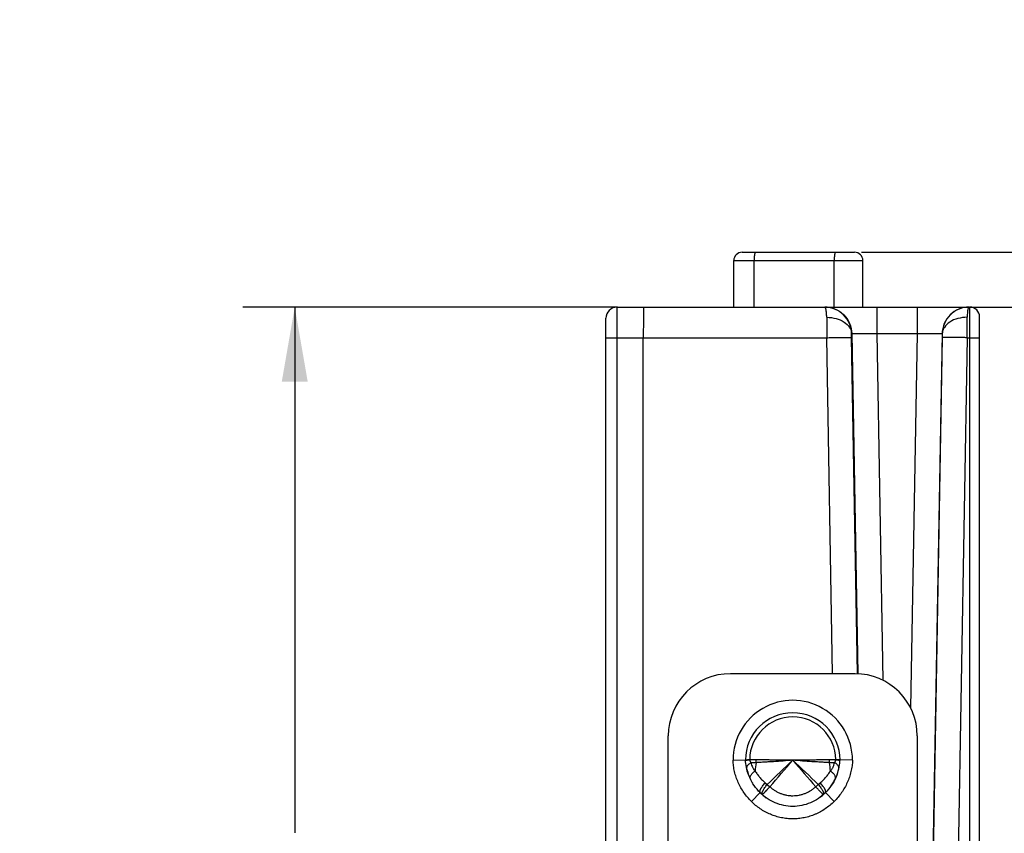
# Model space of a CAD drawing. Header units: inches. Extents: x 0 to 22, y 0 to 17.
# Tile 29 of 32: x 10.9 to 13.3, y 13.2 to 15.2. Entities that reach past the tile are written whole.
import ezdxf

# ---------------------------------------------------------------- set-up
doc = ezdxf.new("R2010")
doc.units = ezdxf.units.IN
doc.header["$LTSCALE"] = 1.21
doc.header["$MEASUREMENT"] = 0
doc.layers.get('0').update_dxf_attribs({"linetype": 'CONTINUOUS'})
doc.layers.add('DIMENSIONS', color=7, linetype='CONTINUOUS')
doc.layers.add('FEATURES', color=7, linetype='CONTINUOUS')
doc.styles.get("Standard").update_dxf_attribs({"font": 'txt', "width": 0.8})
doc.dimstyles.new('DIMSTYLE_1', dxfattribs={"dimtxt": 0.125, "dimasz": 0.18, "dimexe": 0.125, "dimexo": 0.0625, "dimgap": 0.0625, "dimtad": 0, "dimtih": 1, "dimtoh": 1, "dimzin": 4, "dimdsep": 46, "dimtxsty": 'STANDARD', "dimblk": '_FILLED', "dimblk1": '_FILLED', "dimblk2": '_FILLED', "dimcen": 0.09, "dimadec": 0, "dimazin": 0, "dimtp": 0.001, "dimtm": 0.001, "dimtfac": 1, "dimtofl": 0, "dimtmove": 0, "dimatfit": 3, "dimldrblk": '_FILLED', "dimfxl": 1, "dimtolj": 1, "dimtzin": 4, "dimarcsym": 0})

# ---------------------------------------------------------------- blocks, each defined once
blk = doc.blocks.new('_FILLED')
at = {"color": 0, "linetype": 'BYBLOCK'}
blk.add_solid([(0, 0), (-1, 0.174), (-1, -0.174)], dxfattribs=at)
blk = doc.blocks.new('*D15')
at = {"layer": 'DIMENSIONS', "color": 2, "linetype": 'CONTINUOUS'}
for p, q in [((14.0034, 14.6018), (14.0034, 15.0895)), ((14.0034, 15.0895), (14.1209, 15.0895)), ((12.9692, 14.6018), (14.1284, 14.6018)), ((13.1656, 14.4698), (14.1284, 14.4698)), ((14.0034, 14.4698), (14.0034, 14.1098))]:
    blk.add_line(p, q, dxfattribs=at)
at = {"layer": 'DIMENSIONS', "color": 2, "linetype": 'CONTINUOUS', "xscale": 0.18, "yscale": 0.18, "zscale": 0.18}
for p, rotation in [((14.0034, 14.6018), 270), ((14.0034, 14.4698), 90)]:
    blk.add_blockref('_FILLED', p, dxfattribs=dict(at, rotation=rotation))
at = {"layer": 'DIMENSIONS', "color": 2, "linetype": 'CONTINUOUS', "insert": (14.1834, 15.152), "char_height": 0.125, "width": 1.125, "attachment_point": 1, "line_spacing_factor": 0.9}
blk.add_mtext('.132{\\Ftxt.shx;\\W1.000000;\\H0.125000; }[3.35]', dxfattribs=at)
blk = doc.blocks.new('*D17')
at = {"layer": 'DIMENSIONS', "color": 2, "linetype": 'CONTINUOUS'}
for p, q in [((12.3813, 14.4698), (11.4786, 14.4699)), ((11.6036, 14.4699), (11.6034, 13.2035)), ((11.6032, 11.6871), (11.6034, 12.9535)), ((12.3909, 11.687), (11.4782, 11.6871))]:
    blk.add_line(p, q, dxfattribs=at)
at = {"layer": 'DIMENSIONS', "color": 2, "linetype": 'CONTINUOUS', "xscale": 0.18, "yscale": 0.18, "zscale": 0.18}
for p, rotation in [((11.6036, 14.4699), 89.9912722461), ((11.6032, 11.6871), 269.9912722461)]:
    blk.add_blockref('_FILLED', p, dxfattribs=dict(at, rotation=rotation))
at = {"layer": 'DIMENSIONS', "color": 2, "linetype": 'CONTINUOUS', "insert": (11.6034, 13.141), "char_height": 0.125, "width": 1.325, "attachment_point": 2, "line_spacing_factor": 0.9}
blk.add_mtext('2.783{\\Ftxt.shx;\\W1.000000;\\H0.125000; }[70.68]', dxfattribs=at)

msp = doc.modelspace()

# ---------------------------------------------------------------- linework, layer by layer
at = {"color": 7, "linetype": 'CONTINUOUS'}
for p, q in [((12.6814, 14.6018), (12.9524, 14.6018)), ((12.6614, 14.4698), (12.6614, 14.5818)), ((12.6614, 14.5818), (12.9724, 14.5818)), ((12.7102, 14.4698), (12.7102, 14.5818)), ((12.9032, 14.4698), (12.9032, 14.5818)), ((12.9724, 14.4698), (12.9724, 14.5818)), ((12.3802, 14.3961), (12.3804, 14.4698)), ((12.3804, 14.4698), (12.8804, 14.4698)), ((12.8808, 14.4698), (13.2281, 14.4698)), ((13.0057, 14.4698), (13.0057, 14.4059)), ((13.1031, 14.4698), (13.1031, 14.4059)), ((13.2284, 14.4698), (13.2298, 14.4698)), ((13.2298, 12.8465), (13.2298, 14.4698)), ((12.3534, 12.7616), (12.3534, 14.4428)), ((13.2534, 12.795), (13.2534, 14.4462)), ((12.9452, 14.4059), (12.9457, 14.4059)), ((12.9453, 14.3961), (12.9452, 14.4059)), ((12.9457, 14.4059), (12.9601, 13.5863)), ((13.0057, 14.4059), (13.0203, 13.5709)), ((13.0057, 14.4059), (13.1031, 14.4059)), ((13.1031, 14.4059), (13.0874, 13.5041)), ((13.1631, 14.4059), (13.1399, 13.0793)), ((13.1631, 14.4059), (13.1637, 14.4059)), ((13.1637, 14.4059), (13.1635, 14.3961)), ((12.3802, 12.8466), (12.3802, 14.3961)), ((12.3802, 14.3961), (12.8853, 14.3961)), ((12.4434, 12.8466), (12.4434, 14.3961)), ((12.8994, 13.5868), (12.8853, 14.3961)), ((12.9594, 13.5869), (12.9453, 14.3961)), ((13.1635, 14.3961), (13.1406, 13.0798)), ((13.2235, 14.3961), (13.2003, 13.0642)), ((13.2235, 14.3961), (13.2298, 14.3961)), ((12.6595, 13.3786), (12.6895, 13.3791)), ((12.6942, 13.379), (12.6997, 13.3796)), ((12.6996, 13.3799), (12.6996, 13.3796)), ((12.7155, 13.3796), (12.6996, 13.3796)), ((12.9072, 13.3796), (12.8913, 13.3796)), ((12.9072, 13.3796), (12.9072, 13.3799)), ((12.9127, 13.3796), (12.9072, 13.3799)), ((12.9173, 13.3791), (12.9127, 13.3796)), ((12.9473, 13.3786), (12.9173, 13.3791)), ((12.9161, 13.3784), (12.9173, 13.378)), ((12.7373, 13.324), (12.7421, 13.3201)), ((12.7421, 13.3201), (12.7481, 13.3147)), ((12.8587, 13.3147), (12.8648, 13.3201)), ((12.8648, 13.3201), (12.8696, 13.324)), ((12.7249, 13.3003), (12.7037, 13.279)), ((12.73, 13.2955), (12.7296, 13.296)), ((12.7301, 13.2955), (12.73, 13.2955)), ((12.8768, 13.2955), (12.8759, 13.2963)), ((12.8772, 13.2959), (12.8769, 13.2955)), ((12.9031, 13.279), (12.8819, 13.3003))]:
    msp.add_line(p, q, dxfattribs=at)
for centre, radius, start, end in [((12.6814, 14.5818), 0.02, 90, 180), ((12.9524, 14.5818), 0.02, 0, 90), ((12.3804, 14.4428), 0.027, 90, 180), ((13.2298, 14.4462), 0.0236, 0, 90), ((30.9211, 14.4602), 18.0359, 180.04746, 180.20355), ((-2.3845, 14.4548), 15.6082, 359.78431, 359.96468), ((12.8034, 13.3788), 0.1439, 359.9465, 180.0535), ((12.8034, 13.3788), 0.1139, 0.1866, 179.8134), ((12.8034, 13.3788), 0.1038, 0.6031, 179.3969), ((12.7151, 12.9817), 0.3984, 92.2281, 93.0143), ((12.6634, 13.3801), 0.0522, 351.5443, 359.5022), ((12.9435, 13.3801), 0.0522, 180.4972, 188.4555), ((12.8072, 13.3833), 0.1102, 349.3796, 357.8157), ((12.8065, 13.3847), 0.1172, 192.8386, 202.3117), ((12.879, 13.3444), 0.1665, 170.3196, 177.2244), ((27.2039, -1.742), 20.8809, 133.60221, 133.83508), ((-12.3787, 35.0489), 33.2225, 319.14083, 319.28684), ((2.8239, 2.8812), 14.4841, 46.11346, 46.4492), ((37.9854, 35.0487), 33.2222, 220.71316, 220.85917), ((12.7278, 13.3444), 0.1665, 2.7756, 9.6805), ((12.8008, 13.3845), 0.1167, 339.8014, 348.7585), ((12.9087, 13.36), 0.00605, 347.2003, 354.0701), ((12.8032, 13.384), 0.1142, 348.7839, 349.4292), ((12.7056, 13.3362), 0.00523, 196.1171, 205.6616), ((12.7994, 13.3851), 0.1182, 332.7932, 334.3259), ((12.9012, 13.3362), 0.00523, 334.3464, 343.9561), ((12.8097, 13.3864), 0.1208, 210.6746, 211.7168), ((12.7961, 13.387), 0.1221, 322.3945, 324.6947), ((12.7967, 13.3866), 0.1213, 324.6888, 330.3381), ((12.7983, 13.3857), 0.1195, 330.3441, 332.7918), ((12.8051, 13.3798), 0.113, 224.7499, 228.2711), ((12.8064, 13.3812), 0.1148, 228.2696, 234.2928), ((12.8005, 13.3812), 0.1148, 306.6239, 311.719), ((12.8017, 13.3798), 0.113, 311.7171, 315.2501)]:
    msp.add_arc(centre, radius, start, end, dxfattribs=at)
for points, knots in [([(12.7137, 14.6018), (12.7136, 14.6018), (12.7135, 14.6018), (12.7133, 14.6017), (12.7131, 14.6016), (12.713, 14.6014), (12.7128, 14.6012), (12.7126, 14.6008), (12.7123, 14.6002), (12.712, 14.5994), (12.7117, 14.5984), (12.7114, 14.5972), (12.7112, 14.5959), (12.711, 14.5944), (12.7108, 14.5929), (12.7106, 14.5912), (12.7104, 14.5888), (12.7102, 14.5856), (12.7102, 14.5831), (12.7102, 14.5818)], [0, 0, 0, 0, 0.008251, 0.017126, 0.027108, 0.038527, 0.051599, 0.066458, 0.101808, 0.144796, 0.19529, 0.253033, 0.317579, 0.38835, 0.464743, 0.546097, 0.631687, 0.812529, 1, 1, 1, 1]), ([(12.9067, 14.6018), (12.9066, 14.6018), (12.9065, 14.6018), (12.9063, 14.6017), (12.9061, 14.6016), (12.906, 14.6014), (12.9058, 14.6012), (12.9056, 14.6008), (12.9053, 14.6002), (12.905, 14.5994), (12.9047, 14.5984), (12.9044, 14.5972), (12.9042, 14.5959), (12.904, 14.5944), (12.9038, 14.5929), (12.9036, 14.5912), (12.9034, 14.5888), (12.9032, 14.5856), (12.9032, 14.5831), (12.9032, 14.5818)], [0, 0, 0, 0, 0.008251, 0.017126, 0.027108, 0.038527, 0.051599, 0.066458, 0.101808, 0.144796, 0.19529, 0.253033, 0.317579, 0.38835, 0.464743, 0.546097, 0.631687, 0.812529, 1, 1, 1, 1]), ([(12.4438, 14.4698), (12.4437, 14.4698), (12.4438, 14.4696), (12.4437, 14.4694), (12.4437, 14.4689), (12.4437, 14.4683), (12.4437, 14.4675), (12.4436, 14.4661), (12.4436, 14.464), (12.4436, 14.4609), (12.4436, 14.4572), (12.4435, 14.4529), (12.4435, 14.4462), (12.4435, 14.4366), (12.4434, 14.424), (12.4434, 14.4103), (12.4434, 14.4009), (12.4434, 14.3961)], [0, 0, 0, 0, 0.001222, 0.004828, 0.010813, 0.019163, 0.029864, 0.042898, 0.075828, 0.117609, 0.167878, 0.226151, 0.291871, 0.443162, 0.615996, 0.804056, 1, 1, 1, 1]), ([(12.9452, 14.4059), (12.9451, 14.4143), (12.9415, 14.4312), (12.9269, 14.4524), (12.9056, 14.4665), (12.8887, 14.4698), (12.8804, 14.4698)], [0, 0, 0, 0, 0.250968, 0.50121, 0.750791, 1, 1, 1, 1]), ([(12.8852, 14.4452), (12.8852, 14.4487), (12.885, 14.4536), (12.8843, 14.4596), (12.8837, 14.4631), (12.883, 14.466), (12.8822, 14.4682), (12.8812, 14.4698), (12.8804, 14.4698)], [0, 0, 0, 0, 0.40652, 0.572741, 0.712255, 0.824113, 0.908263, 1, 1, 1, 1]), ([(12.8808, 14.4698), (12.8891, 14.4698), (12.906, 14.4665), (12.9275, 14.4523), (12.942, 14.4311), (12.9456, 14.4143), (12.9457, 14.4059)], [0, 0, 0, 0, 0.250014, 0.499976, 0.749953, 1, 1, 1, 1]), ([(13.2281, 14.4698), (13.2197, 14.4698), (13.2028, 14.4665), (13.1814, 14.4523), (13.1669, 14.4311), (13.1633, 14.4143), (13.1631, 14.4059)], [0, 0, 0, 0, 0.250014, 0.499976, 0.749953, 1, 1, 1, 1]), ([(13.2284, 14.4698), (13.2201, 14.4698), (13.2033, 14.4665), (13.1819, 14.4524), (13.1674, 14.4312), (13.1638, 14.4143), (13.1637, 14.4059)], [0, 0, 0, 0, 0.249209, 0.49879, 0.749032, 1, 1, 1, 1]), ([(13.226, 14.4665), (13.2256, 14.4653), (13.225, 14.4625), (13.2239, 14.4555), (13.2236, 14.4495), (13.2236, 14.4452)], [0, 0, 0, 0, 0.171716, 0.397717, 1, 1, 1, 1]), ([(13.2284, 14.4698), (13.228, 14.4698), (13.2272, 14.469), (13.2265, 14.4678), (13.2262, 14.467), (13.226, 14.4665)], [0, 0, 0, 0, 0.35261, 0.634023, 1, 1, 1, 1]), ([(12.8852, 14.4452), (12.8928, 14.4452), (12.9075, 14.4434), (12.9269, 14.4353), (12.939, 14.4243), (12.9441, 14.4139), (12.9451, 14.4085), (12.9452, 14.4059)], [0, 0, 0, 0, 0.291666, 0.560866, 0.794453, 0.899662, 1, 1, 1, 1]), ([(13.2236, 14.4452), (13.216, 14.4452), (13.2013, 14.4434), (13.182, 14.4353), (13.1699, 14.4243), (13.1647, 14.4139), (13.1638, 14.4085), (13.1637, 14.4059)], [0, 0, 0, 0, 0.291664, 0.560862, 0.794452, 0.899662, 1, 1, 1, 1]), ([(12.9457, 14.4059), (12.9458, 14.406), (12.9463, 14.406), (12.9472, 14.4062), (12.9487, 14.4062), (12.9508, 14.4063), (12.9533, 14.4063), (12.9577, 14.4064), (12.9642, 14.4064), (12.9731, 14.4064), (12.9833, 14.4063), (12.9943, 14.4061), (13.0019, 14.406), (13.0057, 14.4059)], [0, 0, 0, 0, 0.006567, 0.022326, 0.047267, 0.081166, 0.123722, 0.174541, 0.298972, 0.449792, 0.62129, 0.807051, 1, 1, 1, 1]), ([(13.1031, 14.4059), (13.107, 14.406), (13.1146, 14.4061), (13.1256, 14.4063), (13.1357, 14.4064), (13.1447, 14.4064), (13.1512, 14.4064), (13.1555, 14.4063), (13.1581, 14.4063), (13.1601, 14.4062), (13.1616, 14.4062), (13.1625, 14.406), (13.163, 14.406), (13.1631, 14.4059)], [0, 0, 0, 0, 0.192947, 0.378704, 0.550201, 0.701022, 0.825455, 0.876275, 0.918831, 0.95273, 0.977673, 0.993435, 1, 1, 1, 1]), ([(12.3534, 14.3956), (12.3534, 14.3957), (12.3537, 14.3957), (12.354, 14.3957), (12.3547, 14.3958), (12.3555, 14.3958), (12.3567, 14.3958), (12.3586, 14.3959), (12.3615, 14.396), (12.3655, 14.396), (12.3701, 14.3961), (12.375, 14.3961), (12.3784, 14.3961), (12.3802, 14.3961)], [0, 0, 0, 0, 0.005127, 0.019608, 0.043417, 0.076397, 0.118317, 0.168706, 0.292762, 0.444029, 0.616885, 0.804963, 1, 1, 1, 1]), ([(12.8853, 14.3961), (12.8892, 14.3962), (12.8967, 14.3963), (12.9077, 14.3964), (12.9179, 14.3965), (12.9268, 14.3965), (12.9334, 14.3965), (12.9377, 14.3965), (12.9403, 14.3964), (12.9423, 14.3964), (12.9438, 14.3963), (12.9447, 14.3962), (12.9452, 14.3962), (12.9453, 14.3961)], [0, 0, 0, 0, 0.192776, 0.378654, 0.550062, 0.700783, 0.825238, 0.876057, 0.918653, 0.952607, 0.977576, 0.993396, 1, 1, 1, 1]), ([(13.2235, 14.3961), (13.2197, 14.3962), (13.2121, 14.3963), (13.2011, 14.3964), (13.1909, 14.3965), (13.182, 14.3965), (13.1755, 14.3965), (13.1711, 14.3965), (13.1686, 14.3964), (13.1666, 14.3964), (13.165, 14.3963), (13.1641, 14.3962), (13.1636, 14.3962), (13.1635, 14.3961)], [0, 0, 0, 0, 0.192776, 0.378654, 0.550062, 0.700783, 0.825238, 0.876057, 0.918653, 0.952607, 0.977576, 0.993396, 1, 1, 1, 1]), ([(13.2298, 14.3961), (13.2313, 14.3961), (13.2343, 14.3961), (13.2387, 14.3961), (13.2428, 14.396), (13.2463, 14.396), (13.2489, 14.3959), (13.2506, 14.3959), (13.2516, 14.3958), (13.2523, 14.3958), (13.2529, 14.3958), (13.2532, 14.3957), (13.2534, 14.3957), (13.2534, 14.3957)], [0, 0, 0, 0, 0.194572, 0.38246, 0.555321, 0.706715, 0.830951, 0.881433, 0.923437, 0.956488, 0.98035, 0.994864, 1, 1, 1, 1]), ([(12.6895, 13.3791), (12.6895, 13.3791), (12.6895, 13.3791), (12.6895, 13.3791), (12.6895, 13.3792), (12.6896, 13.3792), (12.6896, 13.3792), (12.6896, 13.3792), (12.6896, 13.3792), (12.6897, 13.3792), (12.6897, 13.3792), (12.6898, 13.3792), (12.6899, 13.3792), (12.69, 13.3793), (12.6902, 13.3793), (12.6905, 13.3793), (12.6907, 13.3794), (12.691, 13.3794), (12.6914, 13.3794), (12.6918, 13.3795), (12.6923, 13.3795), (12.6932, 13.3796), (12.6938, 13.3796), (12.6942, 13.3796)], [0, 0, 0, 0, 0.000263, 0.001049, 0.002357, 0.004184, 0.006528, 0.009387, 0.01664, 0.025925, 0.037226, 0.050528, 0.065817, 0.102295, 0.146559, 0.198519, 0.258098, 0.325231, 0.399853, 0.481883, 0.571237, 0.771541, 1, 1, 1, 1]), ([(12.6896, 13.378), (12.6896, 13.378), (12.6896, 13.3781), (12.6897, 13.3781), (12.6898, 13.3782), (12.69, 13.3782), (12.6904, 13.3783), (12.6909, 13.3785), (12.6915, 13.3786), (12.6923, 13.3787), (12.6932, 13.3789), (12.6939, 13.3789), (12.6942, 13.379)], [0, 0, 0, 0, 0.013698, 0.032818, 0.058224, 0.090251, 0.174641, 0.286417, 0.425436, 0.591147, 0.782896, 1, 1, 1, 1]), ([(12.6997, 13.3796), (12.6997, 13.3792), (12.6998, 13.3785), (12.7001, 13.3775), (12.7004, 13.3765), (12.7008, 13.3756), (12.7013, 13.3748), (12.7019, 13.3737), (12.7025, 13.373), (12.7028, 13.3725)], [0, 0, 0, 0, 0.139196, 0.275043, 0.405815, 0.53177, 0.653657, 0.771981, 1, 1, 1, 1]), ([(12.8034, 13.3788), (12.7957, 13.3786), (12.7803, 13.3784), (12.7613, 13.3787), (12.7465, 13.379), (12.7358, 13.3793), (12.7255, 13.3795), (12.7188, 13.3796), (12.7155, 13.3796)], [0, 0, 0, 0, 0.264485, 0.523099, 0.648391, 0.770103, 0.887552, 1, 1, 1, 1]), ([(12.8913, 13.3796), (12.888, 13.3796), (12.8813, 13.3795), (12.871, 13.3793), (12.8603, 13.379), (12.8455, 13.3787), (12.8265, 13.3784), (12.8112, 13.3786), (12.8034, 13.3788)], [0, 0, 0, 0, 0.112448, 0.229897, 0.351609, 0.476901, 0.735515, 1, 1, 1, 1]), ([(12.904, 13.3725), (12.9044, 13.373), (12.9049, 13.3737), (12.9056, 13.3748), (12.906, 13.3756), (12.9064, 13.3765), (12.9069, 13.3778), (12.9071, 13.3788), (12.9072, 13.3796)], [0, 0, 0, 0, 0.228088, 0.346425, 0.468345, 0.594361, 0.725198, 1, 1, 1, 1]), ([(12.9072, 13.3796), (12.9082, 13.3795), (12.91, 13.3793), (12.9125, 13.379), (12.9142, 13.3788), (12.9154, 13.3786), (12.9159, 13.3785), (12.9161, 13.3784)], [0, 0, 0, 0, 0.330187, 0.610883, 0.835467, 0.925439, 1, 1, 1, 1]), ([(12.7037, 13.279), (12.6971, 13.2856), (12.6881, 13.2963), (12.6782, 13.3121), (12.6719, 13.3245), (12.6668, 13.3375), (12.663, 13.351), (12.6605, 13.3647), (12.6597, 13.374), (12.6595, 13.3786)], [0, 0, 0, 0, 0.249713, 0.374718, 0.499747, 0.624775, 0.74984, 0.874978, 1, 1, 1, 1]), ([(12.6896, 13.378), (12.6896, 13.378), (12.6896, 13.378), (12.6896, 13.378), (12.6896, 13.378)], [0, 0, 0, 0, 0.737206, 1, 1, 1, 1]), ([(12.7028, 13.3725), (12.7019, 13.372), (12.7002, 13.371), (12.6979, 13.3693), (12.6959, 13.3675), (12.6943, 13.3657), (12.6931, 13.3639), (12.6924, 13.3621), (12.692, 13.3603), (12.6921, 13.3592), (12.6923, 13.3586)], [0, 0, 0, 0, 0.167361, 0.323139, 0.465848, 0.595038, 0.71104, 0.815233, 0.910242, 1, 1, 1, 1]), ([(12.7149, 13.3724), (12.7129, 13.3723), (12.7088, 13.3722), (12.7048, 13.3724), (12.7028, 13.3725)], [0, 0, 0, 0, 0.512217, 1, 1, 1, 1]), ([(12.7028, 13.3725), (12.7032, 13.3706), (12.7042, 13.3669), (12.7059, 13.3625), (12.7077, 13.3591), (12.7089, 13.3571), (12.7099, 13.3556), (12.7107, 13.3547), (12.7113, 13.354), (12.7119, 13.3533), (12.7124, 13.3528), (12.7128, 13.3525)], [0, 0, 0, 0, 0.255951, 0.506658, 0.630544, 0.753822, 0.815347, 0.876843, 0.907603, 0.93838, 1, 1, 1, 1]), ([(12.8034, 13.3788), (12.7957, 13.3779), (12.7803, 13.3764), (12.7612, 13.3751), (12.7463, 13.3743), (12.7355, 13.3737), (12.7251, 13.3731), (12.7183, 13.3726), (12.7149, 13.3724)], [0, 0, 0, 0, 0.263527, 0.521627, 0.646937, 0.768889, 0.88682, 1, 1, 1, 1]), ([(12.8919, 13.3724), (12.8886, 13.3726), (12.8817, 13.3731), (12.8713, 13.3737), (12.8605, 13.3743), (12.8456, 13.3751), (12.8265, 13.3764), (12.8112, 13.3779), (12.8034, 13.3788)], [0, 0, 0, 0, 0.11318, 0.231111, 0.353063, 0.478373, 0.736473, 1, 1, 1, 1]), ([(12.904, 13.3725), (12.902, 13.3724), (12.898, 13.3722), (12.894, 13.3723), (12.8919, 13.3724)], [0, 0, 0, 0, 0.487782, 1, 1, 1, 1]), ([(12.8941, 13.3525), (12.8944, 13.3528), (12.8951, 13.3534), (12.8963, 13.3548), (12.8977, 13.3567), (12.8992, 13.3591), (12.9005, 13.3616), (12.9016, 13.3642), (12.9029, 13.3678), (12.9036, 13.3706), (12.904, 13.3725)], [0, 0, 0, 0, 0.061618, 0.123139, 0.246109, 0.36938, 0.493257, 0.618074, 0.744069, 1, 1, 1, 1]), ([(12.9473, 13.3786), (12.9472, 13.374), (12.9464, 13.3647), (12.9439, 13.351), (12.94, 13.3376), (12.9349, 13.3246), (12.9286, 13.3121), (12.9188, 13.2963), (12.9097, 13.2856), (12.9031, 13.279)], [0, 0, 0, 0, 0.125006, 0.25007, 0.375095, 0.500131, 0.62516, 0.750188, 1, 1, 1, 1]), ([(12.9147, 13.3593), (12.9148, 13.3599), (12.9147, 13.361), (12.9143, 13.3627), (12.9134, 13.3644), (12.9122, 13.3661), (12.9106, 13.3678), (12.9087, 13.3695), (12.9065, 13.3711), (12.9049, 13.372), (12.904, 13.3725)], [0, 0, 0, 0, 0.089862, 0.186135, 0.291896, 0.4091, 0.538712, 0.680881, 0.835102, 1, 1, 1, 1]), ([(12.7249, 13.3003), (12.7144, 13.3106), (12.7043, 13.3251), (12.6976, 13.3412), (12.6967, 13.3437)], [0, 0, 0, 0, 0.852332, 1, 1, 1, 1]), ([(12.7006, 13.3347), (12.7005, 13.335), (12.7004, 13.3356), (12.7003, 13.3369), (12.7006, 13.3382), (12.701, 13.3396), (12.7017, 13.3412), (12.7029, 13.3431), (12.7047, 13.3455), (12.707, 13.3479), (12.7097, 13.3502), (12.7117, 13.3517), (12.7128, 13.3525)], [0, 0, 0, 0, 0.039593, 0.080899, 0.170946, 0.220773, 0.274124, 0.391852, 0.524506, 0.671305, 0.830697, 1, 1, 1, 1]), ([(12.7128, 13.3525), (12.7144, 13.3499), (12.7178, 13.3447), (12.7236, 13.3374), (12.7301, 13.3304), (12.7348, 13.3261), (12.7373, 13.324)], [0, 0, 0, 0, 0.242994, 0.491036, 0.74361, 1, 1, 1, 1]), ([(12.8696, 13.324), (12.872, 13.3261), (12.8768, 13.3304), (12.8833, 13.3374), (12.8891, 13.3447), (12.8925, 13.3499), (12.8941, 13.3525)], [0, 0, 0, 0, 0.256354, 0.508928, 0.756997, 1, 1, 1, 1]), ([(12.9103, 13.3442), (12.9094, 13.3416), (12.9027, 13.3253), (12.8924, 13.3106), (12.8819, 13.3003)], [0, 0, 0, 0, 0.157588, 1, 1, 1, 1]), ([(12.9063, 13.3347), (12.9063, 13.335), (12.9065, 13.3356), (12.9065, 13.3369), (12.9063, 13.3383), (12.9058, 13.3396), (12.9052, 13.3412), (12.904, 13.3431), (12.9021, 13.3455), (12.8998, 13.3479), (12.8971, 13.3502), (12.8951, 13.3517), (12.8941, 13.3525)], [0, 0, 0, 0, 0.039597, 0.080911, 0.170979, 0.220816, 0.274175, 0.391914, 0.524568, 0.671356, 0.830726, 1, 1, 1, 1]), ([(12.7249, 13.3003), (12.7247, 13.3005), (12.7244, 13.3009), (12.7242, 13.3017), (12.7241, 13.3026), (12.7242, 13.3037), (12.7245, 13.3049), (12.7249, 13.3062), (12.7255, 13.3077), (12.7263, 13.3092), (12.7272, 13.3109), (12.7287, 13.3133), (12.7309, 13.3164), (12.7339, 13.3202), (12.7361, 13.3227), (12.7373, 13.324)], [0, 0, 0, 0, 0.026262, 0.054951, 0.087823, 0.125991, 0.170033, 0.220177, 0.276455, 0.338685, 0.406541, 0.479649, 0.639791, 0.815047, 1, 1, 1, 1]), ([(12.7296, 13.296), (12.7293, 13.2964), (12.7292, 13.2973), (12.7293, 13.2985), (12.7295, 13.2996), (12.7298, 13.3009), (12.7303, 13.3022), (12.731, 13.3037), (12.7321, 13.3059), (12.7337, 13.3088), (12.7361, 13.3125), (12.7389, 13.3163), (12.741, 13.3189), (12.7421, 13.3201)], [0, 0, 0, 0, 0.054775, 0.089576, 0.130038, 0.176335, 0.228473, 0.286321, 0.349585, 0.490926, 0.64925, 0.820641, 1, 1, 1, 1]), ([(12.7481, 13.3147), (12.747, 13.3134), (12.7454, 13.3116), (12.7432, 13.3092), (12.7411, 13.307), (12.7392, 13.3049), (12.7373, 13.3028), (12.7361, 13.3015), (12.7349, 13.3003), (12.7339, 13.2992), (12.7329, 13.2982), (12.7321, 13.2974), (12.7314, 13.2967), (12.7309, 13.2962), (12.7304, 13.2958), (12.7302, 13.2956), (12.7301, 13.2955)], [0, 0, 0, 0, 0.18914, 0.280755, 0.369323, 0.534743, 0.61048, 0.68085, 0.74537, 0.803565, 0.854971, 0.899244, 0.936108, 0.96531, 0.986663, 1, 1, 1, 1]), ([(12.7481, 13.3147), (12.75, 13.313), (12.7539, 13.3097), (12.7601, 13.3054), (12.7668, 13.3016), (12.7737, 13.2985), (12.7809, 13.296), (12.7883, 13.2943), (12.7946, 13.2933), (12.7996, 13.293), (12.8047, 13.2929), (12.811, 13.2932), (12.8186, 13.2943), (12.826, 13.296), (12.8332, 13.2985), (12.8401, 13.3016), (12.8467, 13.3054), (12.853, 13.3097), (12.8569, 13.313), (12.8587, 13.3147)], [0, 0, 0, 0, 0.062471, 0.124948, 0.187433, 0.249928, 0.312431, 0.374947, 0.437475, 0.468748, 0.500023, 0.562556, 0.625077, 0.687589, 0.750087, 0.812578, 0.875059, 0.937532, 1, 1, 1, 1]), ([(12.8759, 13.2963), (12.8757, 13.2964), (12.8753, 13.2968), (12.8745, 13.2976), (12.8732, 13.299), (12.8714, 13.3009), (12.8692, 13.3031), (12.8669, 13.3057), (12.8643, 13.3085), (12.8615, 13.3115), (12.8597, 13.3136), (12.8587, 13.3147)], [0, 0, 0, 0, 0.027841, 0.0615, 0.145588, 0.250654, 0.374379, 0.514214, 0.667333, 0.830604, 1, 1, 1, 1]), ([(12.8648, 13.3201), (12.8659, 13.3189), (12.8679, 13.3163), (12.8708, 13.3124), (12.8732, 13.3087), (12.8749, 13.3058), (12.8759, 13.3036), (12.8766, 13.3021), (12.8771, 13.3007), (12.8774, 13.2995), (12.8776, 13.2984), (12.8777, 13.2974), (12.8775, 13.2966), (12.8774, 13.2961), (12.8772, 13.2959)], [0, 0, 0, 0, 0.180374, 0.352596, 0.511456, 0.652952, 0.716132, 0.77378, 0.825605, 0.87149, 0.911459, 0.94572, 0.974858, 1, 1, 1, 1]), ([(12.8819, 13.3003), (12.8821, 13.3004), (12.8824, 13.3009), (12.8827, 13.3016), (12.8827, 13.3026), (12.8826, 13.3036), (12.8823, 13.3048), (12.8819, 13.3062), (12.8813, 13.3076), (12.8805, 13.3092), (12.8796, 13.3108), (12.8781, 13.3132), (12.8759, 13.3164), (12.8729, 13.3202), (12.8707, 13.3227), (12.8696, 13.324)], [0, 0, 0, 0, 0.02562, 0.053774, 0.086259, 0.124188, 0.168107, 0.218209, 0.274502, 0.336799, 0.404772, 0.478045, 0.638635, 0.814446, 1, 1, 1, 1]), ([(12.8819, 13.3003), (12.8768, 13.2951), (12.8654, 13.2857), (12.8398, 13.2717), (12.8034, 13.2641), (12.767, 13.2717), (12.7414, 13.2857), (12.73, 13.2951), (12.7249, 13.3003)], [0, 0, 0, 0, 0.125422, 0.250581, 0.5, 0.749419, 0.874578, 1, 1, 1, 1]), ([(12.8769, 13.2955), (12.8769, 13.2955), (12.8769, 13.2955), (12.8769, 13.2955), (12.8769, 13.2955), (12.8769, 13.2955), (12.8768, 13.2955), (12.8768, 13.2955), (12.8768, 13.2955)], [0, 0, 0, 0, 0.020164, 0.069608, 0.149258, 0.259175, 0.569543, 1, 1, 1, 1]), ([(12.9031, 13.279), (12.8999, 13.2758), (12.893, 13.2695), (12.8819, 13.2612), (12.8721, 13.2551), (12.8638, 13.2509), (12.8554, 13.2471), (12.8445, 13.2432), (12.831, 13.2397), (12.8173, 13.2376), (12.8034, 13.2369), (12.7919, 13.2375), (12.7827, 13.2387), (12.7736, 13.2403), (12.7623, 13.2431), (12.7493, 13.2479), (12.7368, 13.2539), (12.7249, 13.2612), (12.7138, 13.2695), (12.707, 13.2758), (12.7037, 13.279)], [0, 0, 0, 0, 0.062466, 0.124974, 0.187466, 0.218719, 0.249976, 0.31248, 0.374985, 0.437483, 0.499981, 0.562481, 0.59374, 0.624999, 0.6875, 0.750001, 0.812494, 0.874998, 0.937524, 1, 1, 1, 1])]:
    msp.add_open_spline(points, degree=3, knots=knots, dxfattribs=at)
for points in [[(12.6967, 13.3437), (12.6924, 13.3551), (12.69, 13.3672), (12.6895, 13.3791)], [(12.9173, 13.378), (12.9173, 13.378), (12.9173, 13.378), (12.9173, 13.378)]]:
    msp.add_open_spline(points, degree=3, dxfattribs=at)
at = {"layer": 'FEATURES', "color": 7, "linetype": 'CONTINUOUS'}
for p, q in [((12.9534, 13.5868), (12.6534, 13.5868)), ((12.5034, 12.7958), (12.5034, 13.4368)), ((13.1034, 13.4368), (13.1034, 12.7958))]:
    msp.add_line(p, q, dxfattribs=at)
for centre, start, end in [((12.6534, 13.4368), 90, 180), ((12.9534, 13.4368), 0, 90)]:
    msp.add_arc(centre, 0.15, start, end, dxfattribs=at)

# ---------------------------------------------------------------- dimensions: what is measured, and where the dimension line sits
at = {"layer": 'DIMENSIONS', "color": 2, "linetype": 'CONTINUOUS'}
for base, p1, p2, angle, picture, middle in [((14.0034, 14.4698), (12.9067, 14.6018), (13.1031, 14.4698), 270, '*D15', (14.7459, 15.0895)), ((11.6036, 14.4699), (12.4534, 11.687), (12.4438, 14.4698), 89.9913, '*D17', (11.6034, 13.0785))]:
    dim = msp.add_linear_dim(base=base, p1=p1, p2=p2, angle=angle, dimstyle='DIMSTYLE_1', dxfattribs=at)
    dim.commit()
    dim.dimension.update_dxf_attribs({"geometry": picture, "text_midpoint": middle, "dimtype": 160})

doc.saveas('drawing.dxf')
